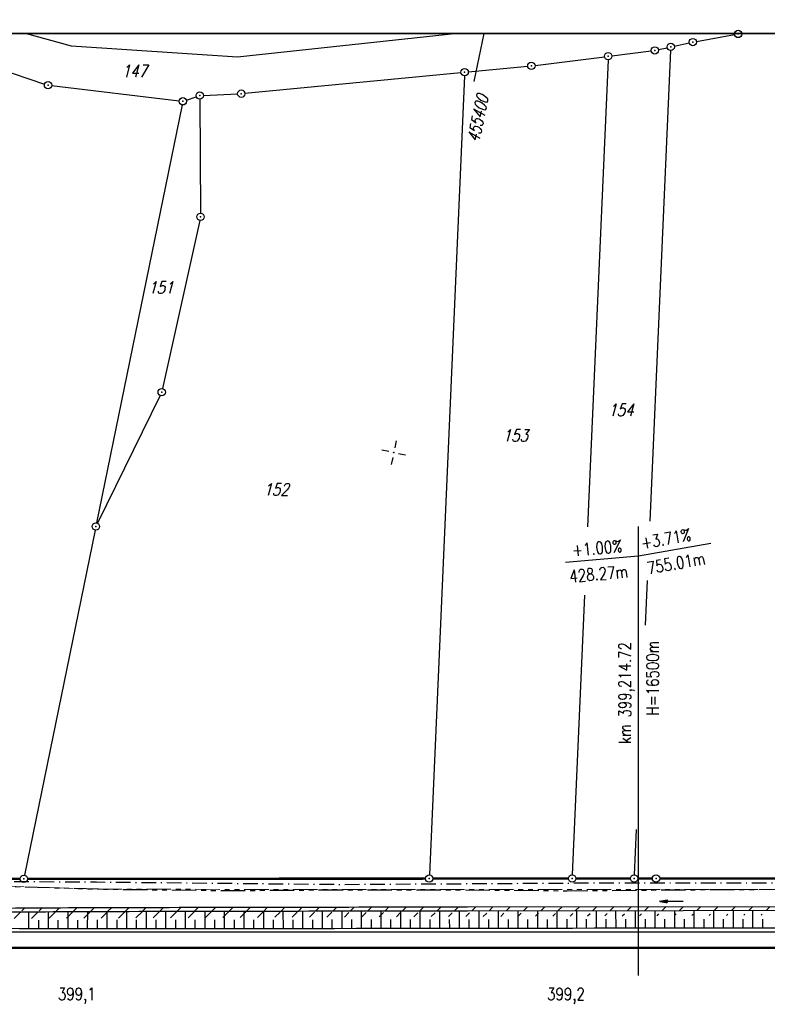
# Model space of a CAD drawing. Extents: x -134 to 1642, y -665 to 1050.
# Tile 38 of 88: x 614 to 766, y 217 to 418. Entities that reach past the tile are written whole.
import ezdxf

# ---------------------------------------------------------------- set-up
doc = ezdxf.new("R2010")
doc.units = 0
doc.header["$LTSCALE"] = 2
doc.header["$MEASUREMENT"] = 0
for name, pattern in [('AUSGEZOGEN', [0]), ('BAB-FM2', [2.6, 1.5, -0.5, 0.1, -0.5]), ('PHANTOMX2', [5, 2.5, -0.5, 0.5, -0.5, 0.5, -0.5])]:
    doc.linetypes.add(name, pattern=pattern)
doc.layers.get('0').update_dxf_attribs({"color": 8, "linetype": 'AUSGEZOGEN'})
for name, color, linetype in [('BAB_FM', 8, 'BAB-FM2'), ('BOESCHG', 8, 'AUSGEZOGEN'), ('FBRTOP', 8, 'AUSGEZOGEN'), ('FLSTNR', 8, 'AUSGEZOGEN'), ('GRENZL', 8, 'AUSGEZOGEN'), ('GRENZL-BAB', 7, 'AUSGEZOGEN'), ('GRENZP', 8, 'AUSGEZOGEN'), ('GRENZP-BAB', 7, 'AUSGEZOGEN'), ('HEKT_B', 250, 'CONTINUOUS'), ('Lichtwellenleiter COLT', 8, 'PHANTOMX2'), ('Lichtwellenleiter GLH', 8, 'PHANTOMX2'), ('NETZ', 250, 'AUSGEZOGEN'), ('NZ', 8, 'AUSGEZOGEN'), ('PFEILTOP', 8, 'AUSGEZOGEN'), ('RAHMEN', 250, 'AUSGEZOGEN'), ('Rinne', 200, 'CONTINUOUS')]:
    doc.layers.add(name, color=color, linetype=linetype)
doc.styles.add('ROMANS', font='romans.shx', dxfattribs={"width": 0.8})
pattern_1 = [(45, (0, 0), (-1.767766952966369, 1.767766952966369), [])]

# ---------------------------------------------------------------- blocks, each defined once
blk = doc.blocks.new('IKR')
at = {"color": 0}
for p, q in [((0, 1), (0, 2.5)), ((-2.5, 0), (-1, 0)), ((1, 0), (2.5, 0)), ((0, -2.5), (0, -1))]:
    blk.add_line(p, q, dxfattribs=at)
blk.add_circle((0, 0), 0.05, dxfattribs=at)
blk.add_point((0, 0), dxfattribs=at)
blk = doc.blocks.new('GST')
at = {"color": 0}
blk.add_circle((0, 0), 0.75, dxfattribs=at)
blk.add_point((0, 0), dxfattribs=at)
blk = doc.blocks.new('PFEIL2')
at = {"color": 0}
for p, q in [((0.8796887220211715, 0.0024565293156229), (-2.401395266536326, -0.0115320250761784)), ((0.8808543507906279, -0.2709205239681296), (0.8785230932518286, 0.2758335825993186)), ((0.8785230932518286, 0.2758335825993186), (2.42908935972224, 0.0090619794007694)), ((0.9110887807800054, 0.2702307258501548), (0.878570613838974, 0.2646884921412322)), ((0.9651190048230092, 0.2609349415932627), (0.8786494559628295, 0.2461975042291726)), ((1.019149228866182, 0.2516391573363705), (0.8787282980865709, 0.2277065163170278)), ((1.073179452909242, 0.24234337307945), (0.8788071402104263, 0.2092155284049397)), ((1.127209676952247, 0.2330475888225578), (0.8788859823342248, 0.1907245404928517)), ((1.18123990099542, 0.2237518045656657), (0.8789648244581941, 0.1722335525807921)), ((1.235270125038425, 0.2144560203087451), (0.8790436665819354, 0.1537425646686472)), ((1.289300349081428, 0.2051602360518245), (0.8791225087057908, 0.1352515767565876)), ((1.34333057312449, 0.195864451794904), (0.8792013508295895, 0.1167605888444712)), ((1.397360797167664, 0.1865686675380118), (0.8792801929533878, 0.0982696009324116)), ((1.451391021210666, 0.1772728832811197), (0.8793590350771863, 0.0797786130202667)), ((1.505421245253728, 0.1679770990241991), (0.8794378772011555, 0.0612876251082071)), ((1.559451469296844, 0.1586813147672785), (0.8795167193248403, 0.0427966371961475)), ((1.613481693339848, 0.1493855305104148), (0.8795955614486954, 0.024305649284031)), ((1.66751191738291, 0.140089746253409), (0.8796744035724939, 0.005814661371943)), ((1.721542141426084, 0.1307939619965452), (0.8797532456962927, -0.0126763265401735)), ((1.775572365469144, 0.1214981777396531), (0.8798320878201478, -0.0311673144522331)), ((1.82960258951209, 0.1122023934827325), (0.8799109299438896, -0.0496583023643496)), ((1.883632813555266, 0.1029066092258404), (0.8799897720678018, -0.0681492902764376)), ((1.937663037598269, 0.0936108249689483), (0.8800686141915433, -0.08664027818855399)), ((1.991693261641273, 0.0843150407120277), (0.8801474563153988, -0.105131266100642)), ((2.045723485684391, 0.0750192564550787), (0.8802262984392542, -0.1236222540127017)), ((2.099753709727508, 0.0657234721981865), (0.8803051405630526, -0.1421132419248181)), ((2.153783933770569, 0.056427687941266), (0.8803839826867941, -0.1606042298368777)), ((2.207814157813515, 0.0471319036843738), (0.8804628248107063, -0.1790952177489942)), ((2.26184438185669, 0.0378361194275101), (0.8805416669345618, -0.1975862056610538)), ((2.315874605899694, 0.0285403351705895), (0.8806205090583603, -0.2160771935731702)), ((2.36990482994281, 0.0192445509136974), (0.8806993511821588, -0.2345681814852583)), ((2.423935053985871, 0.009948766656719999), (0.8807781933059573, -0.2530591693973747)), ((2.42908935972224, 0.0090619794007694), (0.8808543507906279, -0.2709205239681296))]:
    blk.add_line(p, q, dxfattribs=at)

msp = doc.modelspace()

# ---------------------------------------------------------------- hatches: boundary and pattern name
at = {"layer": 'Rinne'}
h = msp.add_hatch(dxfattribs=at)
h.set_pattern_fill('ANSI31', color=256, scale=20, style=0)
h.set_pattern_definition(pattern_1)
edge = h.paths.add_edge_path()
edge.add_arc((275.3678679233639, -21751.93460440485), 21947.71160311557, 89.37835797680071, 89.45558254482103, ccw=False)
edge.add_arc((441.1643894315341, -6471.326879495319), 6666.204448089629, 89.23823455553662, 89.37835802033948, ccw=False)
edge.add_arc((-14330.56611804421, -1117453.652150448), 1117746.728571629, 89.23636225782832, 89.23823455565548, ccw=False)
edge.add_arc((523.4268695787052, -3023.765735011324), 3217.853735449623, 89.20146436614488, 89.23635939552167, ccw=False)
edge.add_arc((555.1156307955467, -750.2106921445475), 944.0778646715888, 86.9472946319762, 89.20146436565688, ccw=False)
edge.add_arc((625.8602380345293, 576.3278124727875), 384.3457137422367, 266.9472946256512, 270.4805115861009)
edge.add_arc((580.8616385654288, 5941.795496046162), 5750.002089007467, 270.4805115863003, 270.6623839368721)
edge.add_arc((762.6420439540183, -9781.389322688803), 9974.233503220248, 90.5242944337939, 90.66238403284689, ccw=False)
edge.add_arc((2442.172865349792, -193318.2257054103), 193518.7543507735, 90.51436532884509, 90.52429443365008, ccw=False)
edge.add_arc((253.3757976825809, 50487.93959450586), 50297.23583619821, 270.5143658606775, 270.5338414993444)
edge.add_arc((717.2500363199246, 702.9996285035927), 510.1348287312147, 270.5338414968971, 270.6271230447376)
edge.add_arc((-30540.73757249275, 2856402.628893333), 2856380.831196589, 270.6271245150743, 270.6283711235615)
edge.add_arc((769.6357830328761, 1592.380748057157), 1398.888627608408, 270.6283711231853, 270.9931067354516)
edge.add_arc((599.0672332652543, 11432.08814703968), 11240.07429437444, 270.9931067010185, 271.1217788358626)
edge.add_arc((275.3876470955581, -21749.98064170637), 21944.95754141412, 89.37835799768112, 89.45558852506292, ccw=False)
edge.add_arc((441.1524745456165, -6472.292854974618), 6666.370496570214, 89.23823424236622, 89.37835798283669, ccw=False)
edge.add_arc((-14329.55996607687, -1117377.591710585), 1117669.861477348, 89.23636218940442, 89.23823424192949, ccw=False)
edge.add_arc((523.3987459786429, -3025.407969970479), 3218.696199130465, 89.20147597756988, 89.2363606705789, ccw=False)
edge.add_arc((555.0968933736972, -751.1464296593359), 944.2137687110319, 86.94729208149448, 89.20147597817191, ccw=False)
edge.add_arc((625.8522091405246, 575.5917610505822), 384.4097827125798, 266.9472920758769, 270.4804910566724)
edge.add_arc((580.8487549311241, 5941.867590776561), 5750.874316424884, 270.4804910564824, 270.6623925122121)
edge.add_arc((762.6798347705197, -9785.497690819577), 9977.542045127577, 90.52429330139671, 90.66239254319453, ccw=False)
edge.add_arc((2442.713838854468, -193377.7176431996), 193577.448747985, 90.51436665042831, 90.52429330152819, ccw=False)
edge.add_arc((253.3886123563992, 50486.67402724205), 50296.77020461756, 270.5143669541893, 270.533840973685)
edge.add_arc((717.25790503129, 702.2158528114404), 510.1510138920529, 270.5338409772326, 270.6271218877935)
edge.add_arc((-30543.47555988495, 2856652.630926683), 2856631.648222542, 270.6271245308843, 270.6283710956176)
edge.add_arc((769.6457799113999, 1591.700707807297), 1399.00851867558, 270.628371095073, 270.9931066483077)
edge.add_arc((599.0682537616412, 11431.92546175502), 11240.71161827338, 270.9931067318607, 271.1217807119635)
h = msp.add_hatch(dxfattribs=at)
h.set_pattern_fill('ANSI31', color=256, scale=20, style=0)
h.set_pattern_definition(pattern_1)
edge = h.paths.add_edge_path()
edge.add_arc((639.2643398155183, -229.8617513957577), 468.993803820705, 97.56044782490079, 98.52490022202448, ccw=False)
edge.add_arc((578.7841899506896, 225.8151636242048), 9.320768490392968, 90.71516047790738, 97.56044783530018, ccw=False)
edge.add_arc((667.4490428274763, -6877.28716593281), 7112.976458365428, 90.45385761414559, 90.71516047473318, ccw=False)
edge.add_arc((644.0436065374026, -3922.606089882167), 4158.202680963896, 90.11210067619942, 90.45385757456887, ccw=False)
edge.add_arc((2970.465617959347, -1192978.70338411), 1193216.57582837, 90.10896587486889, 90.11210067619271, ccw=False)
edge.add_arc((709.2209362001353, -3986.094215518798), 4221.816426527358, 90.05626458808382, 90.10896572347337, ccw=False)
edge.add_line((705.0751033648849, 235.7201753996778), (793.2751699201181, 235.8050824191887))
edge.add_arc((682.6151214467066, 115104.4268883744), 114868.6751087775, 270.0551965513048, 270.0832469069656)
edge.add_arc((860.1125644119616, -7060.434819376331), 7296.315544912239, 89.9719488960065, 90.08324695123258, ccw=False)
edge.add_arc((863.6815043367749, 229.3024668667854), 6.577385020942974, 80.49913296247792, 89.97194889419, ccw=False)
edge.add_arc((850.9185189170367, 153.0409627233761), 83.89950870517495, 77.84959608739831, 80.49913297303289, ccw=False)
edge.add_arc((867.5223225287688, 230.1597233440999), 5.013581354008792, 71.90569353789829, 77.84959608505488, ccw=False)
edge.add_arc((858.9327271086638, 203.8709771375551), 32.67003316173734, 69.57810596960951, 71.90569351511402, ccw=False)
edge.add_arc((639.2640555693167, -229.5569551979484), 469.4922207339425, 97.56044782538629, 98.52873659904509, ccw=False)
edge.add_arc((578.729000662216, 226.5336320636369), 9.401885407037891, 90.71400696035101, 97.56044784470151, ccw=False)
edge.add_arc((667.8949489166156, -6928.253831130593), 7164.744938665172, 90.453857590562, 90.714006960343, ccw=False)
edge.add_arc((644.0263692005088, -3915.105278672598), 4151.501850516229, 90.11209794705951, 90.4538576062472, ccw=False)
edge.add_arc((2972.637983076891, -1194119.305018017), 1194357.979529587, 90.10896587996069, 90.1120979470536, ccw=False)
edge.add_arc((709.2161933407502, -3982.002509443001), 4218.524717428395, 90.05626473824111, 90.10896563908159, ccw=False)
edge.add_line((705.0735819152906, 236.5201739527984), (793.2743997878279, 236.6050820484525))
edge.add_arc((681.7069848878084, 116046.7031343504), 115810.1517923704, 270.0551967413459, 270.0829776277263)
edge.add_arc((860.3404087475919, -7298.993251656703), 7535.673945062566, 89.9740699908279, 90.08297773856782, ccw=False)
edge.add_arc((863.7477431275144, 229.9615104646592), 6.718411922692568, 80.49913298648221, 89.97406998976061, ccw=False)
edge.add_arc((850.5714833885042, 151.2306059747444), 86.54427955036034, 77.86198907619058, 80.49913296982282, ccw=False)
edge.add_arc((867.6804223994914, 230.7791582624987), 5.176669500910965, 71.90569352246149, 77.86198907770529, ccw=False)
edge.add_arc((858.8709711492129, 203.8175358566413), 33.54100474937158, 69.56659774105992, 71.9056935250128, ccw=False)

# ---------------------------------------------------------------- linework, layer by layer
at = {"layer": 'BAB_FM', "flags": 128}
msp.add_lwpolyline([(477.2086869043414, 242.2220476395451), (529.2086872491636, 242.1946954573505), (629.2086947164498, 241.5959412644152), (679.2087009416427, 241.0965641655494), (729.2086972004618, 241.397187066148), (779.2086971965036, 241.3978099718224), (829.2086897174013, 241.9984328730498), (879.2086897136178, 241.9990557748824), (928.8626136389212, 242.8824089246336), (950, 243.4357156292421)], dxfattribs=at)
at = {"layer": 'BOESCHG'}
for p, q in [((615.432117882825, 232.1088910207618), (615.4417859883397, 235.4982224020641)), ((619.4321016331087, 232.0974882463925), (619.4418630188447, 235.5238131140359)), ((623.4320854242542, 232.0860996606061), (623.4419288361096, 235.545555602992)), ((627.4320692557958, 232.0747252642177), (627.4419837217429, 235.5634499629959)), ((631.4320531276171, 232.063365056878), (631.4420272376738, 235.5774962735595)), ((635.4320448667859, 232.0546519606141), (635.4316005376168, 235.5876729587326)), ((639.4320450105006, 232.0559298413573), (639.4302966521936, 235.5955186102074)), ((643.4320444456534, 232.0586032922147), (643.4290569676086, 235.6033237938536)), ((647.4320427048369, 232.0626721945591), (647.4278140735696, 235.611115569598)), ((651.4320392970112, 232.0681364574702), (651.4265834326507, 235.6188939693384)), ((655.4320345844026, 232.0742736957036), (655.4265920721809, 235.6266613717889)), ((659.4320298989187, 232.080393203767), (659.4266005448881, 235.6344153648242)), ((663.4320252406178, 232.0864949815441), (663.4266090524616, 235.6421559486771)), ((667.4320206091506, 232.0925790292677), (667.4266177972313, 235.6498831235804)), ((671.43201600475, 232.0986453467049), (671.4266263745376, 235.657596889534)), ((675.4320114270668, 232.1046939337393), (675.4266352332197, 235.665297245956)), ((679.4320068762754, 232.1107247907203), (679.4266438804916, 235.6729841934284)), ((683.4320023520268, 232.1167379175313), (683.4266527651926, 235.680657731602)), ((687.4319978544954, 232.1227333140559), (687.4266614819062, 235.6883178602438)), ((691.4319933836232, 232.1287109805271), (691.4266702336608, 235.6959645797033)), ((695.4319889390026, 232.1346709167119), (695.4266792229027, 235.703597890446)), ((699.4319845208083, 232.140613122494), (699.4266880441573, 235.7112177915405)), ((703.4319801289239, 232.1465375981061), (703.4266980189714, 235.7182348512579)), ((707.4319757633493, 232.1524443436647), (707.426711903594, 235.722439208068)), ((711.4319714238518, 232.1583333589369), (711.4267262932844, 235.726289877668)), ((715.4319671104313, 232.1642046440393), (715.4267408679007, 235.7301405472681)), ((719.4319628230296, 232.1700581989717), (719.4267552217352, 235.7339912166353)), ((723.4319585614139, 232.1758940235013), (723.4267697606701, 235.7378418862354)), ((727.4319543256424, 232.1817121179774), (727.4267840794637, 235.7416925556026)), ((731.431950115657, 232.1875124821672), (731.4267986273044, 235.7455432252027)), ((735.4319459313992, 232.1932951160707), (735.426812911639, 235.7493938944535)), ((739.4319417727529, 232.1990600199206), (739.426827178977, 235.7532445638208)), ((743.4319376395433, 232.2048071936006), (743.4268416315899, 235.7570952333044)), ((747.4319335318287, 232.2105366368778), (747.4268558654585, 235.7609459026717)), ((751.4319294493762, 232.2162483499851), (751.4268702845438, 235.7647965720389)), ((755.4319253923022, 232.2219423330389), (755.4268844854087, 235.7686472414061)), ((759.431921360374, 232.2276185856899), (759.4268989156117, 235.7724979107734)), ((763.4319173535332, 232.2332771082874), (763.426913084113, 235.7763485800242)), ((617.432109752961, 232.1031878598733), (617.4369678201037, 233.8073433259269)), ((621.4320935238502, 232.0917921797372), (621.4369954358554, 233.8134787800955)), ((625.4320773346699, 232.0804106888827), (625.4370175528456, 233.8176972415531)), ((629.4320611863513, 232.0690433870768), (629.4370340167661, 233.8199987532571)), ((633.4320450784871, 232.0576902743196), (633.4370449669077, 233.8203833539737)), ((637.4320450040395, 232.0551164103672), (637.4314799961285, 233.8233637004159)), ((641.4320448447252, 232.0570921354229), (641.4308610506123, 233.8282575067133)), ((645.4320437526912, 232.0604633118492), (645.4302398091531, 233.8338423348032)), ((649.4320412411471, 232.0652299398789), (649.4296166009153, 233.840118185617)), ((653.4320369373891, 232.0712072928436), (653.4293122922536, 233.8469933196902)), ((657.4320322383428, 232.0773356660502), (657.4293142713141, 233.853937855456)), ((661.4320275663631, 232.083446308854), (661.4293161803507, 233.8608668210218)), ((665.43202292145, 232.0895392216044), (665.4293182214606, 233.867780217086)), ((669.4320183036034, 232.0956144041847), (669.4293201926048, 233.8746780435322)), ((673.4320137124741, 232.1016718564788), (673.4293222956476, 233.881560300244)), ((677.4320091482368, 232.1077115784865), (677.429324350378, 233.888426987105)), ((681.4320046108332, 232.1137335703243), (681.429326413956, 233.8952781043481)), ((685.4320000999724, 232.1197378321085), (685.429328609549, 233.9021136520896)), ((689.4319956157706, 232.1257243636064), (689.4293307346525, 233.9089336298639)), ((693.4319911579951, 232.131693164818), (693.4293329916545, 233.9157380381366)), ((697.431986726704, 232.1376442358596), (697.4293351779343, 233.9225268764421)), ((701.4319823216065, 232.1435775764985), (701.4293374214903, 233.9292968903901)), ((705.4319779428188, 232.1494931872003), (705.4293413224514, 233.9350035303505)), ((709.4319735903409, 232.1553910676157), (709.4293463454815, 233.9398778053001)), ((713.4319692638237, 232.1612712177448), (713.429351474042, 233.9447432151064)), ((717.4319649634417, 232.1671336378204), (717.429356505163, 233.949599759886)), ((721.4319606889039, 232.1729783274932), (721.4293616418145, 233.9544474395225)), ((725.4319564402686, 232.1788052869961), (725.4293666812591, 233.9592862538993)), ((729.4319522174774, 232.184614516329), (729.4293717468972, 233.9641162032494)), ((733.431948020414, 232.190406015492), (733.4293768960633, 233.9689372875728)), ((737.4319438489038, 232.1961797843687), (737.429381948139, 233.9737495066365)), ((741.4319397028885, 232.2019358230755), (741.429387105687, 233.9785528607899)), ((745.4319355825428, 232.2076741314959), (745.4293921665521, 233.9833473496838)), ((749.4319314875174, 232.2133947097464), (749.4293972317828, 233.9881329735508)), ((753.4319274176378, 232.2190975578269), (753.4294024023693, 233.9929097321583)), ((757.4319233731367, 232.2247826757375), (757.4294074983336, 233.9976776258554)), ((761.4319193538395, 232.2304500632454), (761.4294126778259, 234.002436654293)), ((765.4319153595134, 232.2360997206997), (765.4294177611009, 234.0071868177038))]:
    msp.add_line(p, q, dxfattribs=at)
msp.add_lwpolyline([(568.9286896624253, 232.2434999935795, 1.434989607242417e-05), (633.6533454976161, 232.058062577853, 0.0007456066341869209), (635.4442849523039, 232.0556536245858, 0.000347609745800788), (651.3868005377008, 232.0690669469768, -3.918250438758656e-05), (792.8219275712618, 232.2753094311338, -0.000563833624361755), (818.7793025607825, 232.2818553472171, -0.0001860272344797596), (878.6863943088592, 232.2071187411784)], format="xyb", dxfattribs=at)
at = {"layer": 'FBRTOP'}
msp.add_lwpolyline([(494.6711997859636, 231.3813124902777), (625.3423996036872, 231.381249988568), (825.341835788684, 231.3808665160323), (900.3422249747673, 231.38118517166)], dxfattribs=at)
at = {"layer": 'FBRTOP', "const_width": 0.4999999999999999}
msp.add_lwpolyline([(25, 228.1313036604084), (100.3423180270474, 228.1310798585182), (250.3422304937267, 228.1317171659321), (450.3417281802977, 228.1313336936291), (625.3423980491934, 228.1312499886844), (825.3418295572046, 228.1308665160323), (900.3422387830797, 228.13118517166)], dxfattribs=at)
at = {"layer": 'GRENZL'}
for p, q in [((624.1030138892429, 412.3927802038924), (614.7478264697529, 415)), ((703.0205391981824, 415), (658.0603924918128, 410.1811933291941)), ((751.873, 413.388), (759.673, 414.778)), ((761.1610000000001, 414.941), (762.5783335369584, 415)), ((747.3480000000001, 412.426), (750.4019999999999, 413.096)), ((658.0603924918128, 410.1811933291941), (624.1030138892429, 412.3927802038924)), ((734.582, 410.458), (742.618, 411.462)), ((746.582, 411.517), (742.3505618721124, 315.3058963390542)), ((744.095, 411.715), (745.882, 412.106)), ((606.4780000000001, 408.76), (618.62, 404.6780000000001)), ((718.8760000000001, 408.492), (733.0939999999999, 410.271)), ((733.805, 409.615), (729.6124886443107, 314.188674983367)), ((659.58, 402.782), (703.7439999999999, 407.021)), ((705.237, 407.164), (717.385, 408.327)), ((704.4580000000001, 406.343), (697.288, 243.028)), ((620.076, 404.35), (646.1519999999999, 401.2380000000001)), ((651.09, 402.355), (658.084, 402.676)), ((647.607, 401.391), (649.631, 402.079)), ((650.346, 401.571), (650.5, 378.29)), ((646.746, 400.415), (629.266, 314.99)), ((650.3430000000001, 376.808), (642.7280000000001, 342.42)), ((642.236, 341.015), (629.446, 314.929)), ((628.966, 313.521), (614.5219999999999, 242.95)), ((741.8188089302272, 303.2153172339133), (741.4183160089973, 294.1092249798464)), ((728.9981588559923, 300.2058305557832), (726.487, 243.049)), ((739.5815953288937, 252.3473184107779), (739.173, 243.057))]:
    msp.add_line(p, q, dxfattribs=at)
at = {"layer": 'GRENZL-BAB', "const_width": 0.5, "flags": 128}
for points in [[(613.622, 242.214), (579.825, 242.189)], [(696.505, 242.279), (615.122, 242.215)], [(725.704, 242.299), (698.005, 242.28)], [(738.39, 242.307), (727.204, 242.3)], [(742.86, 242.306), (739.89, 242.307)], [(856.47, 242.358), (744.36, 242.307)]]:
    msp.add_lwpolyline(points, dxfattribs=at)
at = {"layer": 'Lichtwellenleiter COLT', "lineweight": 0, "flags": 128}
msp.add_lwpolyline([(864.4459685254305, 239.9949211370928), (769.8976082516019, 240.0756685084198), (679.100651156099, 240.0274688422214), (628.0655951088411, 240.1309203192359), (607.3015663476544, 240.8514552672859), (579.5188157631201, 240.9012443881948), (489.4311912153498, 239.7345527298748), (331.6483700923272, 240.4972738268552), (299.5324369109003, 240.5661570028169), (240.566259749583, 241.7748749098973), (210.0522229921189, 241.6346723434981), (163.7402790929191, 242.5270272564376)], dxfattribs=at)
at = {"layer": 'Lichtwellenleiter GLH', "flags": 128}
msp.add_lwpolyline([(25, 241.3288889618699), (33.74265591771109, 240.7444634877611), (64.09920286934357, 239.2041384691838), (83.82911020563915, 240.3973427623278), (106.9726380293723, 242.6257847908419), (122.2802608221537, 242.8547923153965), (129.0650902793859, 243.1616379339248), (159.8943759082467, 242.6569760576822), (177.7749587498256, 242.1464711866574), (201.6562818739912, 242.0401421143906), (230.432419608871, 241.7487024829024), (248.5971884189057, 241.1708304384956), (274.0139173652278, 240.8554201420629), (299.5308664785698, 240.4734071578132), (316.620562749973, 240.2898142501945), (340.3342726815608, 240.6922000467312), (366.0480499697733, 242.1305663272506), (394.4929364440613, 242.0393880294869), (406.3088655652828, 241.8678392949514), (426.0578955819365, 241.1747004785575), (448.6595241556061, 240.4796984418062), (476.3208420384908, 239.5149611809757), (489.3958041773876, 239.7554753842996), (508.3696938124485, 239.6047666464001), (532.8642034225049, 239.5289716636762), (554.9291437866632, 240.4451511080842), (579.5369683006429, 240.895287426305), (591.2618805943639, 240.7760830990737), (610.4311256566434, 240.6917163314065), (632.5627548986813, 240.0990012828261), (656.8300615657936, 239.8327888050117), (679.0732472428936, 240.0047306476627), (701.9903065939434, 240.0140924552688), (725.4778670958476, 239.794150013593), (749.9735394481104, 240.0086215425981), (769.8454514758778, 240.0899748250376), (803.2883510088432, 239.974558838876), (827.2837608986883, 240.0226648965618), (848.8077730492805, 240.1326919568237), (864.8521557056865, 240.00473333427)], dxfattribs=at)
at = {"layer": 'NETZ'}
msp.add_line((708.444, 414.98), (706.337, 405.204), dxfattribs=at)
at = {"layer": 'NZ'}
for p, q in [((740.061679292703, 222.4956617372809), (740.0624587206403, 314.2650948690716)), ((740.0624075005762, 308.2344700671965), (754.8345459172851, 310.8390672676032)), ((725.119475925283, 306.927260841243), (740.0624075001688, 308.2344700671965))]:
    msp.add_line(p, q, dxfattribs=at)
at = {"layer": 'RAHMEN', "const_width": 0.35}
msp.add_lwpolyline([(25, 5), (1130, 5), (1130, 415), (25, 415), (25, 5)], dxfattribs=at)
at = {"layer": 'Rinne', "flags": 128}
for points in [[(569.6358090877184, 234.7434353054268, -0.004224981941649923), (577.4919747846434, 235.8537831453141, -0.02988212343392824), (578.6118395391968, 235.9347874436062, -0.001135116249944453), (611.1413817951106, 236.2663250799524, -0.001491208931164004), (635.9040512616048, 236.3886262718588, -1.36662207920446e-05), (701.193369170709, 236.5145790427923, -0.0002299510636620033), (705.0735819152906, 236.5201739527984), (793.2743997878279, 236.6050820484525, 0.0001212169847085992), (849.4269877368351, 236.6727908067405, -0.0004751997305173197), (863.7507836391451, 236.6799216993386, -0.0413657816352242), (864.8567012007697, 236.5877666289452, -0.01150721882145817), (868.7689061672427, 235.8400979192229, -0.02599509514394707), (869.2882026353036, 235.6998238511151, -0.01020658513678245), (870.5807532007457, 235.2480942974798)], [(569.7410667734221, 233.9503900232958, -0.004208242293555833), (577.5578367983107, 235.0549029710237, -0.02987708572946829), (578.667852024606, 235.1352060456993, -0.001140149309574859), (611.1055426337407, 235.4661341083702, -0.00149119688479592), (635.907980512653, 235.5886322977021, -1.367815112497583e-05), (701.1918456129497, 235.7145761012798, -0.0002299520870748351), (705.0751033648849, 235.7201753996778), (793.2751699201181, 235.8050824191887, 0.0001223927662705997), (849.5115076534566, 235.8730242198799, -0.0004856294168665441), (863.6847245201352, 235.8798510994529, -0.0413565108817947), (864.7671841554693, 235.7896305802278, -0.01156130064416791), (868.5775743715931, 235.0609927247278, -0.02594098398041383), (869.0794505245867, 234.9253660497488, -0.01015636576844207), (870.3322876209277, 234.4876570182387)]]:
    msp.add_lwpolyline(points, format="xyb", dxfattribs=at)

# ---------------------------------------------------------------- block references
at = {"layer": 'GRENZP'}
for p in [(760.4110000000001, 414.909), (746.615, 412.266), (751.135, 413.256), (733.8380000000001, 410.364), (743.362, 411.555), (718.132, 408.399), (704.49, 407.092), (619.331, 404.439), (650.341, 402.32), (658.8330000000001, 402.71), (646.8969999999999, 401.15), (650.505, 377.54), (642.566, 341.688), (629.116, 314.255)]:
    msp.add_blockref('GST', p, dxfattribs=at)
at = {"layer": 'GRENZP-BAB'}
for p in [(614.372, 242.215), (697.255, 242.279), (726.454, 242.3), (739.14, 242.308), (743.61, 242.306)]:
    msp.add_blockref('GST', p, dxfattribs=at)
at = {"layer": 'NETZ', "rotation": 167.8411}
msp.add_blockref('IKR', (689.992, 329.339), dxfattribs=at)
at = {"layer": 'PFEILTOP', "rotation": 179.7901106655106}
msp.add_blockref('PFEIL2', (746.7828592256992, 237.6454699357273), dxfattribs=at)

# ---------------------------------------------------------------- texts
at = {"layer": 'FLSTNR', "style": 'ROMANS', "oblique": 15, "width": 0.8}
for s, p in [('147', (634.4070534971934, 406.0960578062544)), ('151', (639.8155074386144, 361.843463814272)), ('154', (733.8528701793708, 336.8210364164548)), ('153', (712.2698467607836, 331.5959840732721)), ('152', (663.3686435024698, 320.5593507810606))]:
    msp.add_text(s, height=2.5, dxfattribs=at).set_placement(p)
at = {"layer": 'HEKT_B', "style": 'ROMANS', "width": 0.8}
for s, p in [('399,1', (621.3531651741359, 217.4417332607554)), ('399,2', (721.3467272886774, 217.4438881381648))]:
    msp.add_text(s, height=2.5, rotation=359.9999655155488, dxfattribs=at).set_placement(p)
at = {"layer": 'NETZ', "style": 'ROMANS', "oblique": 16.6, "width": 0.75}
msp.add_text('455400', height=2.5, rotation=77.84109999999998, dxfattribs=at).set_placement((707.3863306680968, 392.6072203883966))
at = {"layer": 'NZ', "style": 'ROMANS', "width": 0.8}
for s, height, rotation, p in [('+3.71%%%', 2.499999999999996, 9.999513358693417, (740.7938928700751, 309.6149444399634)), ('+1.00%%%', 2.499999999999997, 4.999513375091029, (726.5540564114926, 308.1420962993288)), ('755.01m', 2.499999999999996, 9.999513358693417, (742.0075325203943, 304.4755395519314)), ('428.27m', 2.499999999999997, 4.999513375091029, (726.0124650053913, 302.7965856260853)), ('km 399,214.72', 2.499999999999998, 89.99951337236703, (738.4796296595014, 269.8038957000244)), ('H=16500m', 2.499999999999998, 89.99951337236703, (744.167158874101, 275.636489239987))]:
    msp.add_text(s, height=height, rotation=rotation, dxfattribs=at).set_placement(p)

doc.saveas('drawing.dxf')
